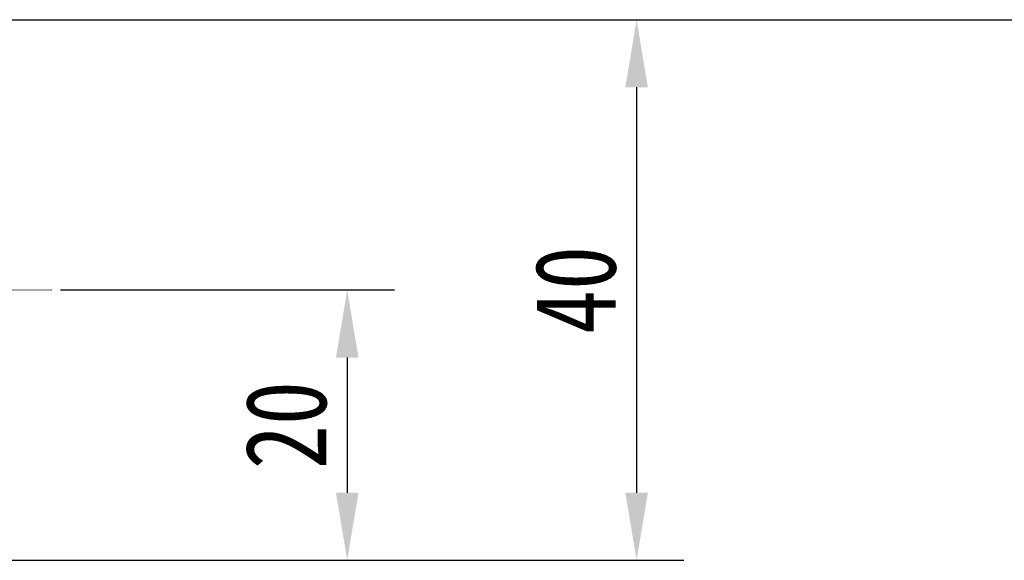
# Model space of a CAD drawing. Header units: millimetres. Extents: x 2816 to 3738, y -75 to 577.
# Tile 26 of 49: x 3335 to 3408, y 344 to 384. Entities that reach past the tile are written whole.
import ezdxf

# ---------------------------------------------------------------- set-up
doc = ezdxf.new("R2010")
doc.units = ezdxf.units.MM
doc.linetypes.add('CENTERX2', pattern=[20.32, 12.7, -2.54, 2.54, -2.54])
doc.styles.get("Standard").update_dxf_attribs({"font": '仿宋_GB2312.ttf', "width": 0.8})
doc.dimstyles.new('副本 ISO-25.1', dxfattribs={"dimtxt": 6, "dimasz": 5, "dimexe": 3.5, "dimexo": 0.625, "dimgap": 1.5, "dimtad": 1, "dimdsep": 46, "dimtxsty": 'Standard', "dimcen": 2.5, "dimadec": 0, "dimazin": 0, "dimtfac": 1, "dimtmove": 0, "dimatfit": 3, "dimfxl": 0, "dimarcsym": 0})

# ---------------------------------------------------------------- blocks, each defined once
blk = doc.blocks.new('*D862')
at = {"color": 0, "lineweight": -2}
for p, q in [((3329.323, 384.437), (3383.886, 384.437)), ((3380.386, 379.437), (3380.386, 349.437)), ((3329.323, 344.437), (3383.886, 344.437))]:
    blk.add_line(p, q, dxfattribs=at)
at = {"color": 0, "lineweight": 9}
for points in [[(3379.553, 379.437), (3381.219, 379.437), (3380.386, 384.437)], [(3379.553, 349.437), (3381.219, 349.437), (3380.386, 344.437)]]:
    blk.add_solid(points, dxfattribs=at)
at = {"layer": 'Defpoints', "color": 0, "lineweight": 9}
for p in [(3328.698, 384.437), (3328.698, 344.437), (3380.386, 344.437)]:
    blk.add_point(p, dxfattribs=at)
at = {"color": 0, "lineweight": 9, "insert": (3375.886, 364.437), "char_height": 6, "attachment_point": 5, "rotation": 90}
blk.add_mtext('40', dxfattribs=at)
blk = doc.blocks.new('*D863')
at = {"color": 0, "lineweight": -2}
for p, q in [((3337.775, 364.437), (3362.484, 364.437)), ((3358.984, 359.437), (3358.984, 349.437)), ((3337.775, 344.437), (3362.484, 344.437))]:
    blk.add_line(p, q, dxfattribs=at)
at = {"color": 0, "lineweight": 9}
for points in [[(3358.15, 359.437), (3359.817, 359.437), (3358.984, 364.437)], [(3358.15, 349.437), (3359.817, 349.437), (3358.984, 344.437)]]:
    blk.add_solid(points, dxfattribs=at)
at = {"layer": 'Defpoints', "color": 0, "lineweight": 9}
for p in [(3337.15, 364.437), (3337.15, 344.437), (3358.984, 344.437)]:
    blk.add_point(p, dxfattribs=at)
at = {"color": 0, "lineweight": 9, "insert": (3354.484, 354.437), "char_height": 6, "attachment_point": 5, "rotation": 90}
blk.add_mtext('20', dxfattribs=at)
blk = doc.blocks.new('*D864')
at = {"color": 0, "lineweight": -2}
for p, q in [((3330.823, 384.437), (3699.61, 384.437)), ((3696.11, 379.437), (3696.11, 203.05)), ((3645.401, 198.05), (3699.61, 198.05))]:
    blk.add_line(p, q, dxfattribs=at)
at = {"color": 0, "lineweight": 9}
for points in [[(3695.277, 379.437), (3696.943, 379.437), (3696.11, 384.437)], [(3695.277, 203.05), (3696.943, 203.05), (3696.11, 198.05)]]:
    blk.add_solid(points, dxfattribs=at)
at = {"layer": 'Defpoints', "color": 0, "lineweight": 9}
for p in [(3330.198, 384.437), (3644.776, 198.05), (3696.11, 198.05)]:
    blk.add_point(p, dxfattribs=at)
at = {"color": 0, "lineweight": 9, "insert": (3691.61, 291.243), "char_height": 6, "attachment_point": 5, "rotation": 90}
blk.add_mtext('2R+40', dxfattribs=at)

msp = doc.modelspace()

# ---------------------------------------------------------------- linework, layer by layer
at = {"color": 1, "linetype": 'CENTERX2', "lineweight": 13}
msp.add_line((3337.15, 364.437), (3191.661, 364.361), dxfattribs=at)

# ---------------------------------------------------------------- dimensions: what is measured, and where the dimension line sits
at = {"color": 5, "lineweight": 9}
for base, p1, p2, picture, middle in [((3380.386, 344.437), (3328.698, 384.437), (3328.698, 344.437), '*D862', (3375.886, 364.437)), ((3358.984, 344.437), (3337.15, 364.437), (3337.15, 344.437), '*D863', (3354.484, 354.437))]:
    dim = msp.add_linear_dim(base=base, p1=p1, p2=p2, angle=90, dimstyle='副本 ISO-25.1', dxfattribs=at)
    dim.commit()
    dim.dimension.update_dxf_attribs({"geometry": picture, "text_midpoint": middle})
dim = msp.add_linear_dim(base=(3696.11, 198.05), p1=(3330.198, 384.437), p2=(3644.776, 198.05), angle=90, text='2R+40', dimstyle='副本 ISO-25.1', dxfattribs=at)
dim.commit()
dim.dimension.update_dxf_attribs({"geometry": '*D864', "text_midpoint": (3691.61, 291.243)})

doc.saveas('drawing.dxf')
